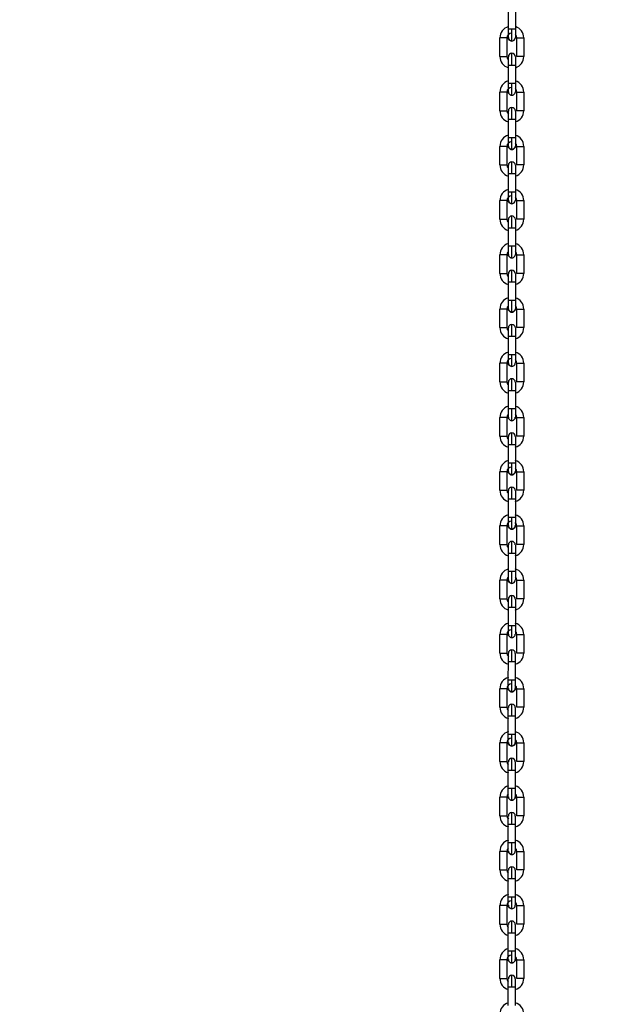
# Model space of a CAD drawing. Header units: inches. Extents: x 170 to 288, y 234 to 248.
# Tile 190 of 256: x 210.359 to 210.805, y 242.771 to 243.509. Entities that reach past the tile are written whole.
import ezdxf

# ---------------------------------------------------------------- set-up
doc = ezdxf.new("R2010")
doc.units = ezdxf.units.IN
doc.header["$LTSCALE"] = 0.25
doc.header["$MEASUREMENT"] = 0
doc.layers.add('ANNOTATIONS', color=1, linetype='Continuous')
doc.layers.add('SLIM E GUIDE MOTOR RH', color=7, linetype='Continuous')
doc.styles.add('ARIAL', font='arial.ttf', dxfattribs={"height": 0.09375})
doc.dimstyles.new('STANDARD$0', dxfattribs={"dimtxt": 0.09375, "dimasz": 0.09375, "dimexe": 0.03125, "dimexo": 0.046875, "dimgap": 0.09, "dimtad": 0, "dimtih": 1, "dimtoh": 1, "dimdec": 4, "dimzin": 0, "dimdsep": 46, "dimtxsty": 'ARIAL', "dimcen": 0.09, "dimadec": 0, "dimazin": 0, "dimtfac": 1, "dimtdec": 4, "dimtofl": 0, "dimtmove": 0, "dimatfit": 1, "dimfxl": 1, "dimtolj": 1, "dimtzin": 0, "dimarcsym": 0})

# ---------------------------------------------------------------- blocks, each defined once
blk = doc.blocks.new('*D40')
at = {"layer": 'ANNOTATIONS', "color": 0, "lineweight": -2, "transparency": 16777216}
for p, q in [((210.07675, 244.14378), (211.79169, 244.14378)), ((211.76044, 244.05003), (211.76044, 242.35904)), ((211.76044, 240.23319), (211.76044, 241.92418)), ((210.483, 240.13944), (211.79169, 240.13944))]:
    blk.add_line(p, q, dxfattribs=at)
at = {"layer": 'ANNOTATIONS', "color": 0, "transparency": 16777216}
for points in [[(211.74481, 244.05003), (211.77606, 244.05003), (211.76044, 244.14378)], [(211.74481, 240.23319), (211.77606, 240.23319), (211.76044, 240.13944)]]:
    blk.add_solid(points, dxfattribs=at)
at = {"layer": 'defpoints', "color": 0, "transparency": 16777216}
for p in [(210.02988, 244.14378), (211.76044, 244.14378), (210.43613, 240.13944)]:
    blk.add_point(p, dxfattribs=at)
at = {"layer": 'ANNOTATIONS', "color": 0, "transparency": 16777216, "insert": (211.76044, 242.14161), "char_height": 0.09375, "attachment_point": 5, "style": 'ARIAL'}
blk.add_mtext('\\A1;OPENING \\PHEIGHT', dxfattribs=at)

msp = doc.modelspace()

# ---------------------------------------------------------------- linework, layer by layer
at = {"layer": 'SLIM E GUIDE MOTOR RH'}
for p, q in [((210.72566, 243.50181), (210.72567, 243.51572)), ((210.73091, 243.51572), (210.73091, 243.50181)), ((210.71937, 243.48148), (210.71937, 243.49539)), ((210.72462, 243.49539), (210.72461, 243.48148)), ((210.73196, 243.48148), (210.73196, 243.49539)), ((210.73721, 243.49539), (210.73721, 243.48148)), ((210.72566, 243.46115), (210.72566, 243.47506)), ((210.72566, 243.47506), (210.72829, 243.47506)), ((210.73091, 243.47506), (210.73091, 243.46115)), ((210.72829, 243.46115), (210.72566, 243.46115)), ((210.71936, 243.44082), (210.71936, 243.45473)), ((210.72461, 243.45473), (210.72461, 243.44082)), ((210.73196, 243.44082), (210.73196, 243.45473)), ((210.73721, 243.45473), (210.73721, 243.44082)), ((210.72566, 243.42048), (210.72566, 243.4344)), ((210.73091, 243.4344), (210.73091, 243.42048)), ((210.71936, 243.40015), (210.71936, 243.41406)), ((210.72461, 243.41406), (210.72461, 243.40015)), ((210.73196, 243.40015), (210.73196, 243.41406)), ((210.73721, 243.41406), (210.73721, 243.40015)), ((210.72566, 243.37982), (210.72566, 243.39373)), ((210.73091, 243.39373), (210.73091, 243.37982)), ((210.71936, 243.35949), (210.71936, 243.3734)), ((210.72461, 243.3734), (210.72461, 243.35949)), ((210.73196, 243.35949), (210.73196, 243.3734)), ((210.73721, 243.3734), (210.73721, 243.35949)), ((210.72566, 243.33916), (210.72566, 243.35307)), ((210.72566, 243.35307), (210.72829, 243.35307)), ((210.73091, 243.35307), (210.73091, 243.33916)), ((210.72829, 243.33916), (210.72566, 243.33916)), ((210.71936, 243.31883), (210.71936, 243.33274)), ((210.72461, 243.33274), (210.72461, 243.31883)), ((210.73196, 243.31883), (210.73196, 243.33274)), ((210.73721, 243.33274), (210.73721, 243.31883)), ((210.72566, 243.31631), (210.72566, 243.31858)), ((210.72566, 243.2985), (210.72566, 243.31241)), ((210.73091, 243.31241), (210.73091, 243.2985)), ((210.71936, 243.27817), (210.71936, 243.29208)), ((210.72461, 243.29208), (210.72461, 243.27817)), ((210.73196, 243.27817), (210.73196, 243.29208)), ((210.73721, 243.29208), (210.73721, 243.27817)), ((210.72566, 243.25784), (210.72566, 243.27175)), ((210.73091, 243.27175), (210.73091, 243.25784)), ((210.71936, 243.23751), (210.71936, 243.25142)), ((210.72461, 243.25142), (210.72461, 243.23751)), ((210.73196, 243.23751), (210.73196, 243.25142)), ((210.73721, 243.25142), (210.73721, 243.23751)), ((210.72566, 243.21718), (210.72566, 243.23109)), ((210.72566, 243.23109), (210.72828, 243.23109)), ((210.73091, 243.23109), (210.73091, 243.21718)), ((210.71936, 243.19685), (210.71936, 243.21076)), ((210.72461, 243.21076), (210.72461, 243.19685)), ((210.73196, 243.19685), (210.73196, 243.21076)), ((210.73721, 243.21076), (210.73721, 243.19685)), ((210.72566, 243.17652), (210.72566, 243.19043)), ((210.72566, 243.19043), (210.72828, 243.19043)), ((210.73091, 243.19043), (210.73091, 243.17652)), ((210.72929, 243.17652), (210.72566, 243.17652)), ((210.71936, 243.15619), (210.71936, 243.1701)), ((210.72461, 243.1701), (210.72461, 243.15619)), ((210.73196, 243.15619), (210.73196, 243.1701)), ((210.73721, 243.1701), (210.73721, 243.15619)), ((210.72566, 243.13586), (210.72566, 243.14977)), ((210.73091, 243.14977), (210.73091, 243.13586)), ((210.72929, 243.13586), (210.72566, 243.13586)), ((210.71936, 243.11552), (210.71936, 243.12943)), ((210.72461, 243.12943), (210.72461, 243.11552)), ((210.73196, 243.11552), (210.73196, 243.12943)), ((210.73721, 243.12943), (210.73721, 243.11552)), ((210.72566, 243.09519), (210.72566, 243.1091)), ((210.73091, 243.1091), (210.73091, 243.09519)), ((210.72828, 243.09519), (210.72566, 243.09519)), ((210.71936, 243.07486), (210.71936, 243.08877)), ((210.72461, 243.08877), (210.72461, 243.07486)), ((210.73196, 243.07486), (210.73196, 243.08877)), ((210.73721, 243.08877), (210.7372, 243.07486)), ((210.72566, 243.05453), (210.72566, 243.06844)), ((210.72566, 243.06844), (210.72929, 243.06844)), ((210.73091, 243.06844), (210.73091, 243.05453)), ((210.71936, 243.0342), (210.71936, 243.04811)), ((210.72461, 243.04811), (210.72461, 243.0342)), ((210.73195, 243.0342), (210.73196, 243.04811)), ((210.7372, 243.04811), (210.7372, 243.0342)), ((210.72565, 243.01387), (210.72566, 243.02778)), ((210.72566, 243.02778), (210.72828, 243.02778)), ((210.7309, 243.02778), (210.7309, 243.01387)), ((210.71936, 242.99354), (210.71936, 243.00745)), ((210.72461, 243.00745), (210.7246, 242.99354)), ((210.73195, 242.99354), (210.73195, 243.00745)), ((210.7372, 243.00745), (210.7372, 242.99354)), ((210.72565, 242.99102), (210.72565, 242.99329)), ((210.72565, 242.97321), (210.72565, 242.98712)), ((210.72565, 242.98712), (210.72828, 242.98712)), ((210.7309, 242.98712), (210.7309, 242.97321)), ((210.72928, 242.97321), (210.72565, 242.97321)), ((210.71935, 242.95288), (210.71935, 242.96679)), ((210.7246, 242.96679), (210.7246, 242.95288)), ((210.73195, 242.95288), (210.73195, 242.96679)), ((210.7372, 242.96679), (210.7372, 242.95288)), ((210.72565, 242.93255), (210.72565, 242.94646)), ((210.7309, 242.94646), (210.7309, 242.93255)), ((210.71935, 242.91222), (210.71935, 242.92613)), ((210.7246, 242.92613), (210.7246, 242.91222)), ((210.72928, 242.93255), (210.72565, 242.93255)), ((210.73195, 242.91222), (210.73195, 242.92613)), ((210.7372, 242.92613), (210.7372, 242.91222)), ((210.72565, 242.89189), (210.72565, 242.9058)), ((210.7309, 242.9058), (210.7309, 242.89189)), ((210.72828, 242.89189), (210.72565, 242.89189)), ((210.71935, 242.87156), (210.71935, 242.88547)), ((210.7246, 242.88547), (210.7246, 242.87156)), ((210.73195, 242.87156), (210.73195, 242.88547)), ((210.7372, 242.88547), (210.7372, 242.87156)), ((210.72565, 242.85123), (210.72565, 242.86514)), ((210.72565, 242.86514), (210.72928, 242.86514)), ((210.7309, 242.86514), (210.7309, 242.85123)), ((210.71935, 242.83089), (210.71935, 242.84481)), ((210.7246, 242.84481), (210.7246, 242.83089)), ((210.72828, 242.85123), (210.72565, 242.85123)), ((210.73195, 242.83089), (210.73195, 242.84481)), ((210.7372, 242.84481), (210.7372, 242.83089)), ((210.72565, 242.81056), (210.72565, 242.82447)), ((210.72565, 242.82447), (210.72928, 242.82447)), ((210.7309, 242.82447), (210.7309, 242.81056)), ((210.71935, 242.79023), (210.71935, 242.80414)), ((210.7246, 242.80414), (210.7246, 242.79023)), ((210.73195, 242.79023), (210.73195, 242.80414)), ((210.7372, 242.80414), (210.7372, 242.79023)), ((210.72565, 242.78772), (210.72565, 242.78998)), ((210.72565, 242.7699), (210.72565, 242.78381)), ((210.72565, 242.78381), (210.72828, 242.78381)), ((210.7309, 242.78381), (210.7309, 242.7699))]:
    msp.add_line(p, q, dxfattribs=at)
at = {"layer": 'SLIM E GUIDE MOTOR RH', "flags": 128}
for points in [[(210.72566, 243.49564), (210.72566, 243.49611), (210.72566, 243.49668), (210.72566, 243.49945), (210.72566, 243.5006), (210.72566, 243.50181)], [(210.72829, 243.50181), (210.72729, 243.50181), (210.72586, 243.50181), (210.72566, 243.50181)], [(210.72829, 243.49302), (210.72829, 243.4945), (210.72829, 243.49559), (210.72829, 243.49692), (210.72829, 243.49844), (210.72829, 243.50181)], [(210.73091, 243.50181), (210.73071, 243.50181), (210.73015, 243.50181), (210.72929, 243.50181), (210.72829, 243.50181)], [(210.73091, 243.50181), (210.73091, 243.5006), (210.73091, 243.49945), (210.73091, 243.49745), (210.73091, 243.49668), (210.73091, 243.49564)], [(210.72462, 243.49539), (210.72442, 243.49539), (210.72385, 243.49539), (210.72299, 243.49539), (210.72199, 243.49539), (210.71937, 243.49539)], [(210.72829, 243.49302), (210.72729, 243.49321), (210.72643, 243.49378), (210.72586, 243.49464), (210.72566, 243.49564)], [(210.73196, 243.49539), (210.73358, 243.49539), (210.73459, 243.49539), (210.73559, 243.49539), (210.73644, 243.49539), (210.73701, 243.49539), (210.73721, 243.49539)], [(210.71937, 243.48148), (210.72199, 243.48148), (210.72299, 243.48148), (210.72385, 243.48148), (210.72442, 243.48148), (210.72461, 243.48148)], [(210.72566, 243.48076), (210.72566, 243.48111), (210.72566, 243.48123)], [(210.72566, 243.47506), (210.72566, 243.47626), (210.72566, 243.47742), (210.72566, 243.48076), (210.72566, 243.48111)], [(210.72829, 243.47506), (210.72829, 243.47677), (210.72829, 243.47842), (210.72829, 243.47994), (210.72829, 243.48237), (210.72829, 243.48318), (210.72829, 243.48385)], [(210.73091, 243.48123), (210.73091, 243.47848), (210.73091, 243.47742), (210.73091, 243.47506)], [(210.73721, 243.48148), (210.73701, 243.48148), (210.73644, 243.48148), (210.73559, 243.48148), (210.73459, 243.48148), (210.73358, 243.48148), (210.73196, 243.48148)], [(210.72829, 243.47506), (210.72929, 243.47506), (210.73015, 243.47506), (210.73071, 243.47506), (210.73091, 243.47506)], [(210.73091, 243.47848), (210.73091, 243.47742)], [(210.72566, 243.45498), (210.72566, 243.45772), (210.72566, 243.45879), (210.72566, 243.46115)], [(210.72829, 243.45235), (210.72829, 243.45252), (210.72829, 243.45493), (210.72829, 243.45626), (210.72829, 243.45943), (210.72829, 243.46115)], [(210.73091, 243.46115), (210.73071, 243.46115), (210.73014, 243.46115), (210.72929, 243.46115), (210.72829, 243.46115)], [(210.73091, 243.46115), (210.73091, 243.45879), (210.73091, 243.45772), (210.73091, 243.45498)], [(210.72461, 243.45473), (210.72441, 243.45473), (210.72385, 243.45473), (210.72299, 243.45473), (210.72199, 243.45473), (210.72099, 243.45473), (210.71936, 243.45473)], [(210.72829, 243.45235), (210.72728, 243.45255), (210.72643, 243.45312), (210.72586, 243.45397), (210.72566, 243.45498)], [(210.73196, 243.45473), (210.73216, 243.45473), (210.73273, 243.45473), (210.73358, 243.45473), (210.73459, 243.45473), (210.73559, 243.45473), (210.73644, 243.45473), (210.73701, 243.45473), (210.73721, 243.45473)], [(210.72829, 243.4344), (210.72829, 243.43611), (210.72829, 243.43776), (210.72829, 243.44061), (210.72829, 243.44171), (210.72829, 243.44319)], [(210.71936, 243.44082), (210.72098, 243.44082), (210.72199, 243.44082), (210.72299, 243.44082), (210.72385, 243.44082), (210.72441, 243.44082), (210.72461, 243.44082)], [(210.72566, 243.4383), (210.72566, 243.43876), (210.72566, 243.44056)], [(210.72566, 243.4344), (210.72566, 243.4356), (210.72566, 243.43782), (210.72566, 243.43876)], [(210.73091, 243.44056), (210.73091, 243.43952), (210.73091, 243.43876), (210.73091, 243.4356), (210.73091, 243.4344)], [(210.73721, 243.44082), (210.73701, 243.44082), (210.73644, 243.44082), (210.73559, 243.44082), (210.73459, 243.44082), (210.73358, 243.44082), (210.73273, 243.44082), (210.73216, 243.44082), (210.73196, 243.44082)], [(210.72566, 243.4344), (210.72728, 243.4344), (210.72829, 243.4344)], [(210.72829, 243.4344), (210.72929, 243.4344), (210.73014, 243.4344), (210.73071, 243.4344), (210.73091, 243.4344)], [(210.72566, 243.41432), (210.72566, 243.41536), (210.72566, 243.41612), (210.72566, 243.41928), (210.72566, 243.42048)], [(210.72829, 243.42048), (210.72728, 243.42048), (210.72566, 243.42048)], [(210.72829, 243.41169), (210.72829, 243.41317), (210.72829, 243.41427), (210.72829, 243.41712), (210.72829, 243.41877), (210.72829, 243.42048)], [(210.73091, 243.42048), (210.73071, 243.42048), (210.73014, 243.42048), (210.72929, 243.42048), (210.72829, 243.42048)], [(210.73091, 243.42048), (210.73091, 243.41928), (210.73091, 243.41706), (210.73091, 243.41612), (210.73091, 243.41432)], [(210.72461, 243.41406), (210.72441, 243.41406), (210.72384, 243.41406), (210.72299, 243.41406), (210.72199, 243.41406), (210.72098, 243.41406), (210.72013, 243.41406), (210.71956, 243.41406), (210.71936, 243.41406)], [(210.72829, 243.41169), (210.72728, 243.41189), (210.72643, 243.41246), (210.72586, 243.41331), (210.72566, 243.41432)], [(210.73091, 243.41432), (210.73071, 243.41331), (210.73014, 243.41246), (210.72929, 243.41189), (210.72829, 243.41169)], [(210.73196, 243.41406), (210.73358, 243.41406), (210.73459, 243.41406), (210.73559, 243.41406), (210.73644, 243.41406), (210.73701, 243.41406), (210.73721, 243.41406)], [(210.71936, 243.40015), (210.71956, 243.40015), (210.72098, 243.40015), (210.72299, 243.40015), (210.72384, 243.40015), (210.72441, 243.40015), (210.72461, 243.40015)], [(210.72566, 243.39373), (210.72566, 243.39609), (210.72566, 243.39716), (210.72566, 243.3999)], [(210.72829, 243.39373), (210.72829, 243.39545), (210.72829, 243.39862), (210.72829, 243.39995), (210.72829, 243.40253)], [(210.73091, 243.3999), (210.73091, 243.39716), (210.73091, 243.39609), (210.73091, 243.39373)], [(210.73721, 243.40015), (210.73701, 243.40015), (210.73644, 243.40015), (210.73559, 243.40015), (210.73459, 243.40015), (210.73358, 243.40015), (210.73196, 243.40015)], [(210.72566, 243.39373), (210.72586, 243.39373), (210.72643, 243.39373), (210.72728, 243.39373), (210.72829, 243.39373)], [(210.72829, 243.39373), (210.72929, 243.39373), (210.73014, 243.39373), (210.73071, 243.39373), (210.73091, 243.39373)], [(210.73091, 243.39716), (210.73091, 243.39609)], [(210.72566, 243.37366), (210.72566, 243.37746), (210.72566, 243.37862), (210.72566, 243.37982)], [(210.72829, 243.37982), (210.72728, 243.37982), (210.72643, 243.37982), (210.72586, 243.37982), (210.72566, 243.37982)], [(210.72829, 243.37103), (210.72829, 243.3717), (210.72829, 243.37251), (210.72829, 243.37494), (210.72829, 243.37646), (210.72829, 243.37811), (210.72829, 243.37982)], [(210.73091, 243.37982), (210.73071, 243.37982), (210.73014, 243.37982), (210.72929, 243.37982), (210.72829, 243.37982)], [(210.73091, 243.37982), (210.73091, 243.37862), (210.73091, 243.37746), (210.73091, 243.3747), (210.73091, 243.37413), (210.73091, 243.37366)], [(210.72461, 243.3734), (210.72441, 243.3734), (210.72384, 243.3734), (210.72299, 243.3734), (210.72199, 243.3734), (210.71936, 243.3734)], [(210.72829, 243.37103), (210.72728, 243.37123), (210.72643, 243.3718), (210.72586, 243.37265), (210.72566, 243.37366)], [(210.73196, 243.3734), (210.73216, 243.3734), (210.73358, 243.3734), (210.73459, 243.3734), (210.73559, 243.3734), (210.73644, 243.3734), (210.73701, 243.3734), (210.73721, 243.3734)], [(210.72829, 243.35307), (210.72829, 243.35644), (210.72829, 243.35796), (210.72829, 243.36038), (210.72829, 243.3612), (210.72829, 243.36187)], [(210.71936, 243.35949), (210.72199, 243.35949), (210.72299, 243.35949), (210.72384, 243.35949), (210.72441, 243.35949), (210.72461, 243.35949)], [(210.72566, 243.3582), (210.72566, 243.35877), (210.72566, 243.35924)], [(210.72566, 243.35307), (210.72566, 243.35428), (210.72566, 243.35543), (210.72566, 243.3582), (210.72566, 243.35877)], [(210.73091, 243.35924), (210.73091, 243.35912), (210.73091, 243.35877), (210.73091, 243.35543), (210.73091, 243.35428), (210.73091, 243.35307)], [(210.73091, 243.35912), (210.73091, 243.35877)], [(210.73091, 243.35543), (210.73091, 243.35428)], [(210.73721, 243.35949), (210.73701, 243.35949), (210.73644, 243.35949), (210.73559, 243.35949), (210.73459, 243.35949), (210.73358, 243.35949), (210.73216, 243.35949), (210.73196, 243.35949)], [(210.72829, 243.35307), (210.72929, 243.35307), (210.73014, 243.35307), (210.73071, 243.35307), (210.73091, 243.35307)], [(210.72566, 243.33299), (210.72566, 243.3348), (210.72566, 243.33574), (210.72566, 243.33796), (210.72566, 243.33916)], [(210.72829, 243.33037), (210.72829, 243.33294), (210.72829, 243.33428), (210.72829, 243.33745), (210.72829, 243.33916)], [(210.73091, 243.33916), (210.73071, 243.33916), (210.73014, 243.33916), (210.72929, 243.33916), (210.72829, 243.33916)], [(210.73091, 243.33916), (210.73091, 243.3368), (210.73091, 243.33574), (210.73091, 243.33299)], [(210.72461, 243.33274), (210.72441, 243.33274), (210.72384, 243.33274), (210.72299, 243.33274), (210.72199, 243.33274), (210.72098, 243.33274), (210.71936, 243.33274)], [(210.72829, 243.33037), (210.72728, 243.33057), (210.72643, 243.33114), (210.72586, 243.33199), (210.72566, 243.33299)], [(210.73196, 243.33274), (210.73459, 243.33274), (210.73559, 243.33274), (210.73644, 243.33274), (210.73701, 243.33274), (210.73721, 243.33274)], [(210.71936, 243.31883), (210.72098, 243.31883), (210.72199, 243.31883), (210.72299, 243.31883), (210.72384, 243.31883), (210.72441, 243.31883), (210.72461, 243.31883)], [(210.72566, 243.31241), (210.72566, 243.31584), (210.72566, 243.31677)], [(210.72829, 243.31241), (210.72829, 243.31413), (210.72829, 243.31578), (210.72829, 243.3173), (210.72829, 243.31863), (210.72829, 243.3212)], [(210.73091, 243.31858), (210.73091, 243.31677), (210.73091, 243.31584), (210.73091, 243.31361), (210.73091, 243.31241)], [(210.73091, 243.31677), (210.73091, 243.31584)], [(210.73721, 243.31883), (210.73701, 243.31883), (210.73644, 243.31883), (210.73559, 243.31883), (210.73459, 243.31883), (210.73196, 243.31883)], [(210.72566, 243.31241), (210.72728, 243.31241), (210.72829, 243.31241)], [(210.72829, 243.31241), (210.72929, 243.31241), (210.73014, 243.31241), (210.73071, 243.31241), (210.73091, 243.31241)], [(210.73091, 243.31361), (210.73091, 243.31241)], [(210.72566, 243.29233), (210.72566, 243.2928), (210.72566, 243.29337), (210.72566, 243.29614), (210.72566, 243.2973), (210.72566, 243.2985)], [(210.72829, 243.2985), (210.72728, 243.2985), (210.72566, 243.2985)], [(210.72829, 243.28971), (210.72829, 243.29119), (210.72829, 243.29228), (210.72829, 243.29514), (210.72829, 243.29679), (210.72829, 243.2985)], [(210.73091, 243.2985), (210.73071, 243.2985), (210.73014, 243.2985), (210.72929, 243.2985), (210.72829, 243.2985)], [(210.73091, 243.2985), (210.73091, 243.2973), (210.73091, 243.29414), (210.73091, 243.29337), (210.73091, 243.29233)], [(210.72461, 243.29208), (210.72441, 243.29208), (210.72384, 243.29208), (210.72299, 243.29208), (210.72199, 243.29208), (210.72098, 243.29208), (210.72013, 243.29208), (210.71956, 243.29208), (210.71936, 243.29208)], [(210.72829, 243.28971), (210.72728, 243.28991), (210.72643, 243.29048), (210.72586, 243.29133), (210.72566, 243.29233)], [(210.73091, 243.29233), (210.73071, 243.29133), (210.73014, 243.29048), (210.72929, 243.28991), (210.72829, 243.28971)], [(210.73196, 243.29208), (210.73358, 243.29208), (210.73458, 243.29208), (210.73559, 243.29208), (210.73644, 243.29208), (210.73701, 243.29208), (210.73721, 243.29208)], [(210.72829, 243.27175), (210.72829, 243.27347), (210.72829, 243.27511), (210.72829, 243.27664), (210.72829, 243.27987), (210.72829, 243.28037), (210.72829, 243.28054)], [(210.71936, 243.27817), (210.71956, 243.27817), (210.72013, 243.27817), (210.72098, 243.27817), (210.72199, 243.27817), (210.72299, 243.27817), (210.72384, 243.27817), (210.72441, 243.27817), (210.72461, 243.27817)], [(210.72566, 243.2778), (210.72566, 243.27792)], [(210.72566, 243.27175), (210.72566, 243.27295), (210.72566, 243.27411), (210.72566, 243.2778)], [(210.73091, 243.27792), (210.73091, 243.27518), (210.73091, 243.27411), (210.73091, 243.27175)], [(210.73721, 243.27817), (210.73701, 243.27817), (210.73644, 243.27817), (210.73559, 243.27817), (210.73458, 243.27817), (210.73358, 243.27817), (210.73196, 243.27817)], [(210.72566, 243.27175), (210.72586, 243.27175), (210.72643, 243.27175), (210.72728, 243.27175), (210.72829, 243.27175)], [(210.72829, 243.27175), (210.72929, 243.27175), (210.73014, 243.27175), (210.73071, 243.27175), (210.73091, 243.27175)], [(210.72566, 243.25167), (210.72566, 243.25441), (210.72566, 243.25548), (210.72566, 243.25784)], [(210.72828, 243.25784), (210.72728, 243.25784), (210.72643, 243.25784), (210.72586, 243.25784), (210.72566, 243.25784)], [(210.72828, 243.24905), (210.72828, 243.24922), (210.72828, 243.24972), (210.72828, 243.25295), (210.72828, 243.25447), (210.72828, 243.25612), (210.72828, 243.25784)], [(210.73091, 243.25784), (210.73071, 243.25784), (210.73014, 243.25784), (210.72929, 243.25784), (210.72828, 243.25784)], [(210.73091, 243.25784), (210.73091, 243.25548), (210.73091, 243.25441), (210.73091, 243.25167)], [(210.72461, 243.25142), (210.72441, 243.25142), (210.72384, 243.25142), (210.72299, 243.25142), (210.72199, 243.25142), (210.71936, 243.25142)], [(210.72828, 243.24905), (210.72728, 243.24925), (210.72643, 243.24982), (210.72586, 243.25067), (210.72566, 243.25167)], [(210.73196, 243.25142), (210.73216, 243.25142), (210.73273, 243.25142), (210.73358, 243.25142), (210.73458, 243.25142), (210.73559, 243.25142), (210.73644, 243.25142), (210.73701, 243.25142), (210.73721, 243.25142)], [(210.71936, 243.23751), (210.71956, 243.23751), (210.72098, 243.23751), (210.72199, 243.23751), (210.72384, 243.23751), (210.72441, 243.23751), (210.72461, 243.23751)], [(210.72566, 243.23545), (210.72566, 243.23622), (210.72566, 243.23726)], [(210.72566, 243.23109), (210.72566, 243.23229), (210.72566, 243.23545), (210.72566, 243.23622)], [(210.72828, 243.23109), (210.72828, 243.2328), (210.72828, 243.23445), (210.72828, 243.23731), (210.72828, 243.2384), (210.72828, 243.23988)], [(210.73091, 243.23726), (210.73091, 243.23679)], [(210.73091, 243.23679), (210.73091, 243.23622)], [(210.73091, 243.23622), (210.73091, 243.23345), (210.73091, 243.23229)], [(210.73721, 243.23751), (210.73644, 243.23751), (210.73559, 243.23751), (210.73196, 243.23751)], [(210.72828, 243.23109), (210.72929, 243.23109), (210.73091, 243.23109)], [(210.73091, 243.23229), (210.73091, 243.23109)], [(210.72566, 243.21101), (210.72566, 243.21205), (210.72566, 243.21282), (210.72566, 243.21597), (210.72566, 243.21718)], [(210.73014, 243.21718), (210.72728, 243.21718), (210.72643, 243.21718), (210.72586, 243.21718), (210.72566, 243.21718)], [(210.72828, 243.20839), (210.72828, 243.21096), (210.72828, 243.21229), (210.72828, 243.21381), (210.72828, 243.21546), (210.72828, 243.21718)], [(210.73091, 243.21718), (210.73071, 243.21718), (210.73014, 243.21718)], [(210.73091, 243.21718), (210.73091, 243.21597), (210.73091, 243.21375), (210.73091, 243.21282), (210.73091, 243.21101)], [(210.72461, 243.21076), (210.72441, 243.21076), (210.72299, 243.21076), (210.72198, 243.21076), (210.71936, 243.21076)], [(210.72828, 243.20839), (210.72728, 243.20858), (210.72643, 243.20915), (210.72586, 243.21001), (210.72566, 243.21101)], [(210.73091, 243.21101), (210.73071, 243.21001), (210.73014, 243.20915), (210.72929, 243.20858), (210.72828, 243.20839)], [(210.73196, 243.21076), (210.73216, 243.21076), (210.73358, 243.21076), (210.73458, 243.21076), (210.73644, 243.21076), (210.73701, 243.21076), (210.73721, 243.21076)], [(210.72828, 243.19043), (210.72828, 243.19214), (210.72828, 243.19531), (210.72828, 243.19664), (210.72828, 243.19922)], [(210.71936, 243.19685), (210.72299, 243.19685), (210.72384, 243.19685), (210.72461, 243.19685)], [(210.72566, 243.19043), (210.72566, 243.19279), (210.72566, 243.19385), (210.72566, 243.1966)], [(210.73091, 243.1966), (210.73091, 243.19479), (210.73091, 243.19385), (210.73091, 243.19043)], [(210.73091, 243.19479), (210.73091, 243.19385)], [(210.73721, 243.19685), (210.73559, 243.19685), (210.73458, 243.19685), (210.73196, 243.19685)], [(210.72828, 243.19043), (210.72929, 243.19043), (210.73071, 243.19043), (210.73091, 243.19043)], [(210.72566, 243.17035), (210.72566, 243.17047), (210.72566, 243.17082), (210.72566, 243.17416), (210.72566, 243.17531), (210.72566, 243.17652)], [(210.72828, 243.16772), (210.72828, 243.16839), (210.72828, 243.16921), (210.72828, 243.17163), (210.72828, 243.17315), (210.72828, 243.17652)], [(210.73091, 243.17652), (210.73014, 243.17652), (210.72929, 243.17652)], [(210.73091, 243.17652), (210.73091, 243.17531), (210.73091, 243.17416), (210.73091, 243.17139), (210.73091, 243.17082), (210.73091, 243.17035)], [(210.72461, 243.1701), (210.72441, 243.1701), (210.72384, 243.1701), (210.72198, 243.1701), (210.72098, 243.1701), (210.71936, 243.1701)], [(210.72828, 243.16772), (210.72728, 243.16792), (210.72643, 243.16849), (210.72586, 243.16934), (210.72566, 243.17035)], [(210.73091, 243.17035), (210.73071, 243.16934), (210.73014, 243.16849), (210.72929, 243.16792), (210.72828, 243.16772)], [(210.73196, 243.1701), (210.73559, 243.1701), (210.73644, 243.1701), (210.73721, 243.1701)], [(210.71936, 243.15619), (210.72299, 243.15619), (210.72384, 243.15619), (210.72461, 243.15619)], [(210.72566, 243.15489), (210.72566, 243.15546), (210.72566, 243.15593)], [(210.72566, 243.14977), (210.72566, 243.15097), (210.72566, 243.15213), (210.72566, 243.15489)], [(210.72828, 243.14977), (210.72828, 243.15148), (210.72828, 243.15313), (210.72828, 243.15465), (210.72828, 243.15708), (210.72828, 243.15789), (210.72828, 243.15856)], [(210.73091, 243.15593), (210.73091, 243.15582)], [(210.73091, 243.15593), (210.73091, 243.15582), (210.73091, 243.15213)], [(210.73721, 243.15619), (210.73701, 243.15619), (210.73559, 243.15619), (210.73458, 243.15619), (210.73196, 243.15619)], [(210.72566, 243.14977), (210.72728, 243.14977), (210.72828, 243.14977)], [(210.72828, 243.14977), (210.73014, 243.14977), (210.73071, 243.14977), (210.73091, 243.14977)], [(210.73091, 243.15213), (210.73091, 243.15097)], [(210.73091, 243.15097), (210.73091, 243.14977)], [(210.72566, 243.12969), (210.72566, 243.13149), (210.72566, 243.13243), (210.72566, 243.13586)], [(210.72828, 243.12706), (210.72828, 243.12964), (210.72828, 243.13097), (210.72828, 243.13414), (210.72828, 243.13586)], [(210.73091, 243.13586), (210.73014, 243.13586), (210.72929, 243.13586)], [(210.73091, 243.13586), (210.73091, 243.13349), (210.73091, 243.13243), (210.73091, 243.12969)], [(210.72461, 243.12943), (210.72441, 243.12943), (210.72384, 243.12943), (210.72098, 243.12943), (210.72013, 243.12943), (210.71956, 243.12943), (210.71936, 243.12943)], [(210.72828, 243.12706), (210.72728, 243.12726), (210.72643, 243.12783), (210.72586, 243.12868), (210.72566, 243.12969)], [(210.73091, 243.12969), (210.73071, 243.12868), (210.73014, 243.12783), (210.72929, 243.12726), (210.72828, 243.12706)], [(210.73196, 243.12943), (210.73559, 243.12943), (210.73644, 243.12943), (210.73721, 243.12943)], [(210.72828, 243.1091), (210.72828, 243.11082), (210.72828, 243.11247), (210.72828, 243.11532), (210.72828, 243.11642), (210.72828, 243.1179)], [(210.71936, 243.11552), (210.72198, 243.11552), (210.72299, 243.11552), (210.72461, 243.11552)], [(210.72566, 243.11301), (210.72566, 243.11347), (210.72566, 243.11527)], [(210.72566, 243.1091), (210.72566, 243.11031), (210.72566, 243.11253), (210.72566, 243.11347)], [(210.73091, 243.11527), (210.73091, 243.11423), (210.73091, 243.11347), (210.73091, 243.11031), (210.73091, 243.1091)], [(210.73721, 243.11552), (210.73701, 243.11552), (210.73644, 243.11552), (210.73458, 243.11552), (210.73358, 243.11552), (210.73196, 243.11552)], [(210.72566, 243.1091), (210.72586, 243.1091), (210.72643, 243.1091), (210.72728, 243.1091), (210.73014, 243.1091)], [(210.73014, 243.1091), (210.73071, 243.1091), (210.73091, 243.1091)], [(210.72566, 243.08903), (210.72566, 243.09007), (210.72566, 243.09083), (210.72566, 243.09399), (210.72566, 243.09519)], [(210.72828, 243.0864), (210.72828, 243.08788), (210.72828, 243.08898), (210.72828, 243.09183), (210.72828, 243.09348), (210.72828, 243.09519)], [(210.73091, 243.09519), (210.73071, 243.09519), (210.72929, 243.09519), (210.72828, 243.09519)], [(210.73091, 243.09519), (210.73091, 243.09399), (210.73091, 243.09083), (210.73091, 243.09007), (210.73091, 243.08903)], [(210.72461, 243.08877), (210.72384, 243.08877), (210.72299, 243.08877), (210.71936, 243.08877)], [(210.72828, 243.0864), (210.72728, 243.0866), (210.72643, 243.08717), (210.72586, 243.08802), (210.72566, 243.08903)], [(210.73196, 243.08877), (210.73458, 243.08877), (210.73558, 243.08877), (210.73721, 243.08877)], [(210.71936, 243.07486), (210.72198, 243.07486), (210.72299, 243.07486), (210.72441, 243.07486), (210.72461, 243.07486)], [(210.72566, 243.06844), (210.72566, 243.0708), (210.72566, 243.07187), (210.72566, 243.07461)], [(210.72828, 243.06844), (210.72828, 243.07016), (210.72828, 243.07181), (210.72828, 243.07333), (210.72828, 243.07657), (210.72828, 243.07707), (210.72828, 243.07724)], [(210.73091, 243.07461), (210.73091, 243.07187), (210.73091, 243.0708), (210.73091, 243.06844)], [(210.7372, 243.07486), (210.73701, 243.07486), (210.73644, 243.07486), (210.73358, 243.07486), (210.73272, 243.07486), (210.73216, 243.07486), (210.73196, 243.07486)], [(210.72929, 243.06844), (210.73014, 243.06844), (210.73091, 243.06844)], [(210.72566, 243.04836), (210.72566, 243.05111), (210.72566, 243.05217), (210.72566, 243.05453)], [(210.72828, 243.05453), (210.72728, 243.05453), (210.72566, 243.05453)], [(210.72828, 243.04574), (210.72828, 243.04591), (210.72828, 243.04641), (210.72828, 243.04965), (210.72828, 243.05117), (210.72828, 243.05282), (210.72828, 243.05453)], [(210.73091, 243.05453), (210.73071, 243.05453), (210.72828, 243.05453)], [(210.73091, 243.05453), (210.73091, 243.05333), (210.73091, 243.05217), (210.73091, 243.04883), (210.73091, 243.04848), (210.73091, 243.04836)], [(210.72461, 243.04811), (210.72384, 243.04811), (210.72299, 243.04811), (210.71936, 243.04811)], [(210.72828, 243.04574), (210.72728, 243.04594), (210.72642, 243.04651), (210.72586, 243.04736), (210.72566, 243.04836)], [(210.73196, 243.04811), (210.73458, 243.04811), (210.73558, 243.04811), (210.737, 243.04811), (210.7372, 243.04811)], [(210.72828, 243.02778), (210.72828, 243.0295), (210.72828, 243.03115), (210.72828, 243.034), (210.72828, 243.03509), (210.72828, 243.03657)], [(210.71936, 243.0342), (210.72098, 243.0342), (210.72198, 243.0342), (210.72384, 243.0342), (210.72441, 243.0342), (210.72461, 243.0342)], [(210.72566, 243.03214), (210.72566, 243.03291), (210.72566, 243.03395)], [(210.72566, 243.02778), (210.72566, 243.02898), (210.72566, 243.03214), (210.72566, 243.03291)], [(210.7309, 243.03395), (210.7309, 243.03348)], [(210.7309, 243.03348), (210.7309, 243.03291)], [(210.7309, 243.03291), (210.7309, 243.03014)], [(210.7309, 243.03014), (210.7309, 243.02898)], [(210.7309, 243.02898), (210.7309, 243.02778)], [(210.7372, 243.0342), (210.73644, 243.0342), (210.73558, 243.0342), (210.73195, 243.0342)], [(210.72828, 243.02778), (210.72928, 243.02778), (210.7309, 243.02778)], [(210.72565, 243.0077), (210.72565, 243.00951), (210.72565, 243.01044), (210.72565, 243.01267), (210.72565, 243.01387)], [(210.72828, 243.01387), (210.72728, 243.01387), (210.72585, 243.01387), (210.72565, 243.01387)], [(210.72828, 243.00508), (210.72828, 243.00765), (210.72828, 243.00899), (210.72828, 243.01051), (210.72828, 243.01216), (210.72828, 243.01387)], [(210.7309, 243.01387), (210.7307, 243.01387), (210.73014, 243.01387), (210.72828, 243.01387)], [(210.7309, 243.01387), (210.7309, 243.01044), (210.7309, 243.00951), (210.7309, 243.0077)], [(210.72461, 243.00745), (210.72441, 243.00745), (210.72298, 243.00745), (210.72198, 243.00745), (210.71936, 243.00745)], [(210.72828, 243.00508), (210.72728, 243.00528), (210.72642, 243.00585), (210.72585, 243.0067), (210.72565, 243.0077)], [(210.7309, 243.0077), (210.7307, 243.0067), (210.73014, 243.00585), (210.72928, 243.00528), (210.72828, 243.00508)], [(210.73195, 243.00745), (210.73357, 243.00745), (210.73458, 243.00745), (210.73643, 243.00745), (210.737, 243.00745), (210.7372, 243.00745)], [(210.71936, 242.99354), (210.72384, 242.99354), (210.72441, 242.99354), (210.7246, 242.99354)], [(210.72828, 242.98712), (210.72828, 242.98884), (210.72828, 242.99049), (210.72828, 242.99201), (210.72828, 242.99334), (210.72828, 242.99591)], [(210.7309, 242.99329), (210.7309, 242.99148)], [(210.7372, 242.99354), (210.73643, 242.99354), (210.73558, 242.99354), (210.73195, 242.99354)], [(210.72565, 242.98712), (210.72565, 242.99055), (210.72565, 242.99148)], [(210.72828, 242.98712), (210.72928, 242.98712), (210.7307, 242.98712), (210.7309, 242.98712)], [(210.7309, 242.99148), (210.7309, 242.99055)], [(210.7309, 242.99055), (210.7309, 242.98832), (210.7309, 242.98712)], [(210.7309, 242.98832), (210.7309, 242.98712)], [(210.72565, 242.96704), (210.72565, 242.96751), (210.72565, 242.96808), (210.72565, 242.97085), (210.72565, 242.97201), (210.72565, 242.97321)], [(210.72828, 242.96442), (210.72828, 242.9659), (210.72828, 242.96699), (210.72828, 242.96832), (210.72828, 242.96984), (210.72828, 242.97321)], [(210.7309, 242.97321), (210.73013, 242.97321), (210.72928, 242.97321)], [(210.7309, 242.97321), (210.7309, 242.97201), (210.7309, 242.97085), (210.7309, 242.96885), (210.7309, 242.96808), (210.7309, 242.96704)], [(210.7246, 242.96679), (210.7244, 242.96679), (210.72198, 242.96679), (210.72098, 242.96679), (210.71935, 242.96679)], [(210.72828, 242.96442), (210.72727, 242.96462), (210.72642, 242.96519), (210.72585, 242.96604), (210.72565, 242.96704)], [(210.7309, 242.96704), (210.7307, 242.96604), (210.73013, 242.96519), (210.72928, 242.96462), (210.72828, 242.96442)], [(210.73195, 242.96679), (210.73643, 242.96679), (210.737, 242.96679), (210.7372, 242.96679)], [(210.72828, 242.94646), (210.72828, 242.94817), (210.72828, 242.94982), (210.72828, 242.95134), (210.72828, 242.95377), (210.72828, 242.95458), (210.72828, 242.95525)], [(210.71935, 242.95288), (210.72298, 242.95288), (210.72384, 242.95288), (210.7246, 242.95288)], [(210.72565, 242.95216), (210.72565, 242.95251), (210.72565, 242.95263)], [(210.72565, 242.94646), (210.72565, 242.94766), (210.72565, 242.94882), (210.72565, 242.95216)], [(210.7309, 242.95263), (210.7309, 242.94989), (210.7309, 242.94882), (210.7309, 242.94646)], [(210.7372, 242.95288), (210.737, 242.95288), (210.73558, 242.95288), (210.73458, 242.95288), (210.73195, 242.95288)], [(210.72565, 242.94646), (210.72727, 242.94646), (210.72828, 242.94646)], [(210.72828, 242.94646), (210.73013, 242.94646), (210.7307, 242.94646), (210.7309, 242.94646)], [(210.7246, 242.92613), (210.7244, 242.92613), (210.72383, 242.92613), (210.72097, 242.92613), (210.72012, 242.92613), (210.71955, 242.92613), (210.71935, 242.92613)], [(210.72565, 242.92638), (210.72565, 242.92912), (210.72565, 242.93019), (210.72565, 242.93255)], [(210.72828, 242.92376), (210.72727, 242.92396), (210.72642, 242.92452), (210.72585, 242.92538), (210.72565, 242.92638)], [(210.72828, 242.92376), (210.72828, 242.92392), (210.72828, 242.92633), (210.72828, 242.92766), (210.72828, 242.93083), (210.72828, 242.93255)], [(210.7309, 242.92638), (210.7307, 242.92538), (210.73013, 242.92452), (210.72928, 242.92396), (210.72828, 242.92376)], [(210.7309, 242.93255), (210.73013, 242.93255), (210.72928, 242.93255)], [(210.7309, 242.93255), (210.7309, 242.93019), (210.7309, 242.92912), (210.7309, 242.92638)], [(210.73195, 242.92613), (210.73558, 242.92613), (210.73643, 242.92613), (210.7372, 242.92613)], [(210.71935, 242.91222), (210.72198, 242.91222), (210.72298, 242.91222), (210.7246, 242.91222)], [(210.72565, 242.9097), (210.72565, 242.91016), (210.72565, 242.91197)], [(210.72828, 242.9058), (210.72828, 242.90751), (210.72828, 242.90916), (210.72828, 242.91201), (210.72828, 242.91311), (210.72828, 242.91459)], [(210.7309, 242.91197), (210.7309, 242.91093), (210.7309, 242.91016), (210.7309, 242.907), (210.7309, 242.9058)], [(210.7372, 242.91222), (210.737, 242.91222), (210.73458, 242.91222), (210.73357, 242.91222), (210.73195, 242.91222)], [(210.72565, 242.9058), (210.72565, 242.907), (210.72565, 242.90922), (210.72565, 242.91016)], [(210.72565, 242.9058), (210.72585, 242.9058), (210.72642, 242.9058), (210.72727, 242.9058), (210.73013, 242.9058)], [(210.73013, 242.9058), (210.7307, 242.9058), (210.7309, 242.9058)], [(210.72565, 242.88572), (210.72565, 242.88676), (210.72565, 242.88753), (210.72565, 242.89068), (210.72565, 242.89189)], [(210.72828, 242.88309), (210.72828, 242.88458), (210.72828, 242.88567), (210.72828, 242.88852), (210.72828, 242.89017), (210.72828, 242.89189)], [(210.7309, 242.89189), (210.72928, 242.89189), (210.72828, 242.89189)], [(210.7309, 242.89189), (210.7309, 242.89068), (210.7309, 242.88846), (210.7309, 242.88753), (210.7309, 242.88572)], [(210.7246, 242.88547), (210.72383, 242.88547), (210.72298, 242.88547), (210.71935, 242.88547)], [(210.72828, 242.88309), (210.72727, 242.88329), (210.72642, 242.88386), (210.72585, 242.88471), (210.72565, 242.88572)], [(210.73195, 242.88547), (210.73458, 242.88547), (210.73558, 242.88547), (210.7372, 242.88547)], [(210.72828, 242.86514), (210.72828, 242.86685), (210.72828, 242.87002), (210.72828, 242.87135), (210.72828, 242.87393)], [(210.71935, 242.87156), (210.72198, 242.87156), (210.72298, 242.87156), (210.7244, 242.87156), (210.7246, 242.87156)], [(210.72565, 242.86514), (210.72565, 242.8675), (210.72565, 242.86856), (210.72565, 242.8713)], [(210.7309, 242.8713), (210.7309, 242.86856), (210.7309, 242.8675), (210.7309, 242.86514)], [(210.7372, 242.87156), (210.737, 242.87156), (210.73643, 242.87156), (210.73458, 242.87156), (210.73357, 242.87156), (210.73215, 242.87156), (210.73195, 242.87156)], [(210.72928, 242.86514), (210.73013, 242.86514), (210.7309, 242.86514)], [(210.7246, 242.84481), (210.72383, 242.84481), (210.72298, 242.84481), (210.71935, 242.84481)], [(210.72565, 242.84506), (210.72565, 242.8478), (210.72565, 242.84886), (210.72565, 242.85123)], [(210.72828, 242.84243), (210.72727, 242.84263), (210.72642, 242.8432), (210.72585, 242.84405), (210.72565, 242.84506)], [(210.72828, 242.84243), (210.72828, 242.8431), (210.72828, 242.84391), (210.72828, 242.84634), (210.72828, 242.84786), (210.72828, 242.84951), (210.72828, 242.85123)], [(210.7309, 242.85123), (210.7307, 242.85123), (210.72928, 242.85123), (210.72828, 242.85123)], [(210.7309, 242.85123), (210.7309, 242.85002), (210.7309, 242.84886), (210.7309, 242.8461), (210.7309, 242.84553), (210.7309, 242.84506)], [(210.73195, 242.84481), (210.73458, 242.84481), (210.73558, 242.84481), (210.737, 242.84481), (210.7372, 242.84481)], [(210.71935, 242.83089), (210.72097, 242.83089), (210.72198, 242.83089), (210.72383, 242.83089), (210.7244, 242.83089), (210.7246, 242.83089)], [(210.72565, 242.8296), (210.72565, 242.83017), (210.72565, 242.83064)], [(210.72565, 242.82447), (210.72565, 242.82568), (210.72565, 242.82683), (210.72565, 242.8296)], [(210.72828, 242.82447), (210.72828, 242.82784), (210.72828, 242.82936), (210.72828, 242.83179), (210.72828, 242.8326), (210.72828, 242.83327)], [(210.7309, 242.83064), (210.7309, 242.83052), (210.7309, 242.83017), (210.7309, 242.82683)], [(210.7372, 242.83089), (210.73643, 242.83089), (210.73558, 242.83089), (210.73195, 242.83089)], [(210.72928, 242.82447), (210.73013, 242.82447), (210.7309, 242.82447)], [(210.7309, 242.82683), (210.7309, 242.82568), (210.7309, 242.82447)], [(210.72565, 242.8044), (210.72565, 242.8062), (210.72565, 242.80714), (210.72565, 242.80936), (210.72565, 242.81056)], [(210.72828, 242.81056), (210.72727, 242.81056), (210.72565, 242.81056)], [(210.72828, 242.80177), (210.72828, 242.80435), (210.72828, 242.80568), (210.72828, 242.80885), (210.72828, 242.81056)], [(210.7309, 242.81056), (210.7307, 242.81056), (210.73013, 242.81056), (210.72828, 242.81056)], [(210.7309, 242.81056), (210.7309, 242.8082), (210.7309, 242.80714), (210.7309, 242.8044)], [(210.7246, 242.80414), (210.72298, 242.80414), (210.72198, 242.80414), (210.71935, 242.80414)], [(210.72828, 242.80177), (210.72727, 242.80197), (210.72642, 242.80254), (210.72585, 242.80339), (210.72565, 242.8044)], [(210.7309, 242.8044), (210.7307, 242.80339), (210.73013, 242.80254), (210.72928, 242.80197), (210.72828, 242.80177)], [(210.73195, 242.80414), (210.73357, 242.80414), (210.73457, 242.80414), (210.73643, 242.80414), (210.737, 242.80414), (210.7372, 242.80414)], [(210.72828, 242.78381), (210.72828, 242.78553), (210.72828, 242.78718), (210.72828, 242.7887), (210.72828, 242.79003), (210.72828, 242.79261)], [(210.71935, 242.79023), (210.71955, 242.79023), (210.72012, 242.79023), (210.72097, 242.79023), (210.72383, 242.79023), (210.7244, 242.79023), (210.7246, 242.79023)], [(210.72565, 242.78381), (210.72565, 242.78724), (210.72565, 242.78817)], [(210.7309, 242.78998), (210.7309, 242.78817), (210.7309, 242.78724), (210.7309, 242.78502)], [(210.7309, 242.78502), (210.7309, 242.78381)], [(210.7372, 242.79023), (210.73643, 242.79023), (210.73558, 242.79023), (210.73195, 242.79023)], [(210.72828, 242.78381), (210.72928, 242.78381), (210.7307, 242.78381), (210.7309, 242.78381)]]:
    msp.add_lwpolyline(points, dxfattribs=at)
at = {"layer": 'SLIM E GUIDE MOTOR RH'}
for centre, radius, start, end in [((210.72816, 243.49539), 0.00879, 106.4727, 179.99859), ((210.72842, 243.49539), 0.00879, 359.99883, 73.52472), ((210.72816, 243.49539), 0.00354, 89.99883, 179.99883), ((210.72829, 243.49564), 0.00262, 179.99883, 359.99941), ((210.72842, 243.49539), 0.00354, 359.99883, 45.27392), ((210.72816, 243.48148), 0.00879, 179.99883, 253.52472), ((210.72816, 243.48148), 0.00354, 179.99883, 225.27407), ((210.72829, 243.48123), 0.00262, 359.97985, 179.97983), ((210.72842, 243.48148), 0.00879, 286.47294, 359.99883), ((210.72816, 243.45473), 0.00879, 106.4727, 179.99859), ((210.72816, 243.45473), 0.00354, 89.99883, 179.99883), ((210.72842, 243.45473), 0.00879, 359.99883, 73.52472), ((210.72842, 243.45473), 0.00354, 359.99883, 45.27392), ((210.72829, 243.45498), 0.00262, 179.99883, 359.99941), ((210.72829, 243.44056), 0.00262, 359.97985, 179.97983), ((210.72816, 243.44082), 0.00879, 179.99883, 253.52472), ((210.72816, 243.44082), 0.00354, 179.99883, 225.27392), ((210.72842, 243.44082), 0.00879, 286.47294, 359.99883), ((210.72816, 243.41406), 0.00879, 106.4727, 179.99859), ((210.72842, 243.41406), 0.00879, 359.99883, 73.52472), ((210.72816, 243.41406), 0.00354, 89.99883, 179.99883), ((210.72829, 243.41432), 0.00262, 179.99883, 359.99884), ((210.72842, 243.41406), 0.00354, 359.99883, 45.27423), ((210.72816, 243.40015), 0.00879, 179.99883, 253.52472), ((210.72816, 243.40015), 0.00354, 179.99883, 225.27392), ((210.72829, 243.3999), 0.00262, 359.97985, 179.97983), ((210.72842, 243.40015), 0.00879, 286.47294, 359.99883), ((210.72816, 243.3734), 0.00879, 106.4727, 179.99859), ((210.72816, 243.3734), 0.00354, 89.99883, 179.99883), ((210.72842, 243.3734), 0.00879, 359.99883, 73.52472), ((210.72842, 243.3734), 0.00354, 359.99883, 45.27425), ((210.72829, 243.37366), 0.00262, 179.99883, 359.99941), ((210.72829, 243.35924), 0.00262, 359.97985, 179.97983), ((210.72816, 243.35949), 0.00879, 179.99883, 253.52472), ((210.72816, 243.35949), 0.00354, 179.99883, 225.27409), ((210.72842, 243.35949), 0.00879, 286.47294, 359.99883), ((210.72816, 243.33274), 0.00879, 106.4727, 179.99859), ((210.72842, 243.33274), 0.00879, 359.99883, 73.52472), ((210.72816, 243.33274), 0.00354, 134.72387, 179.99883), ((210.72829, 243.33299), 0.00262, 179.99883, 359.99941), ((210.72842, 243.33274), 0.00354, 359.99883, 45.27422), ((210.72815, 243.31883), 0.00879, 179.99883, 253.52472), ((210.72815, 243.31883), 0.00354, 179.99883, 225.27392), ((210.72829, 243.31858), 0.00262, 359.97985, 179.97983), ((210.72842, 243.31883), 0.00879, 286.47294, 359.99883), ((210.72816, 243.29208), 0.00879, 106.4727, 179.99859), ((210.72815, 243.29208), 0.00354, 134.72413, 179.99883), ((210.72842, 243.29208), 0.00879, 359.99883, 73.52472), ((210.72842, 243.29208), 0.00354, 359.99883, 45.27392), ((210.72829, 243.29233), 0.00262, 179.99883, 359.99884), ((210.72829, 243.27792), 0.00262, 359.97985, 179.97983), ((210.72815, 243.27817), 0.00879, 179.99883, 253.52472), ((210.72815, 243.27817), 0.00354, 179.99883, 225.27392), ((210.72842, 243.27817), 0.00879, 286.47294, 359.99883), ((210.72815, 243.25142), 0.00879, 106.4727, 179.99859), ((210.72842, 243.25142), 0.00879, 359.99883, 73.52472), ((210.72815, 243.25142), 0.00354, 89.99883, 179.99883), ((210.72828, 243.25167), 0.00262, 179.99883, 359.99941), ((210.72842, 243.25142), 0.00354, 359.99883, 45.27392), ((210.72815, 243.23751), 0.00879, 179.99883, 253.52472), ((210.72815, 243.23751), 0.00354, 179.99883, 225.27392), ((210.72828, 243.23726), 0.00262, 359.97985, 179.97983), ((210.72842, 243.23751), 0.00879, 286.47294, 359.99883), ((210.72816, 243.21076), 0.00879, 106.4727, 179.99859), ((210.72815, 243.21076), 0.00354, 134.72404, 179.99883), ((210.72842, 243.21076), 0.00879, 359.99883, 73.52472), ((210.72842, 243.21076), 0.00354, 359.99883, 45.27392), ((210.72828, 243.21101), 0.00262, 179.99883, 359.99884), ((210.72828, 243.1966), 0.00262, 359.97985, 179.97983), ((210.72815, 243.19685), 0.00879, 179.99883, 253.52472), ((210.72815, 243.19685), 0.00354, 179.99883, 225.27392), ((210.72841, 243.19685), 0.00879, 286.47294, 359.99883), ((210.72816, 243.1701), 0.00879, 106.4727, 179.99859), ((210.72841, 243.1701), 0.00879, 359.99883, 73.52472), ((210.72815, 243.1701), 0.00354, 89.99883, 179.99883), ((210.72828, 243.17035), 0.00262, 179.99883, 359.99884), ((210.72841, 243.1701), 0.00354, 359.99883, 45.27409), ((210.72815, 243.15619), 0.00879, 179.99883, 253.52472), ((210.72815, 243.15619), 0.00354, 179.99883, 225.27426), ((210.72828, 243.15593), 0.00262, 359.97985, 179.97983), ((210.72841, 243.15619), 0.00879, 286.47294, 359.99883), ((210.72815, 243.12943), 0.00879, 106.4727, 179.99859), ((210.72815, 243.12943), 0.00354, 89.99883, 179.99883), ((210.72841, 243.12943), 0.00879, 359.99883, 73.52472), ((210.72841, 243.12943), 0.00354, 359.99883, 45.27438), ((210.72828, 243.12969), 0.00262, 179.99883, 359.99884), ((210.72828, 243.11527), 0.00262, 359.97985, 179.97983), ((210.72815, 243.11552), 0.00879, 179.99883, 253.52472), ((210.72815, 243.11552), 0.00354, 179.99883, 225.27409), ((210.72841, 243.11552), 0.00879, 286.47294, 359.99883), ((210.72815, 243.08877), 0.00879, 106.4727, 179.99859), ((210.72841, 243.08877), 0.00879, 359.99883, 73.52472), ((210.72815, 243.08877), 0.00354, 134.72402, 179.99883), ((210.72828, 243.08903), 0.00262, 179.99883, 359.99941), ((210.72841, 243.08877), 0.00354, 359.99883, 45.2743), ((210.72815, 243.07486), 0.00879, 179.99883, 253.52472), ((210.72815, 243.07486), 0.00354, 179.99883, 225.27392), ((210.72828, 243.07461), 0.00262, 359.97985, 179.97983), ((210.72841, 243.07486), 0.00879, 286.47294, 359.99883), ((210.72815, 243.04811), 0.00879, 106.4727, 179.99859), ((210.72815, 243.04811), 0.00354, 89.99883, 179.99883), ((210.72841, 243.04811), 0.00879, 359.99883, 73.52472), ((210.72828, 243.04836), 0.00262, 179.99883, 359.99941), ((210.72841, 243.04811), 0.00354, 359.99883, 45.27407), ((210.72828, 243.03395), 0.00262, 359.97985, 179.97983), ((210.72815, 243.0342), 0.00879, 179.99883, 253.52472), ((210.72815, 243.0342), 0.00354, 179.99883, 225.27392), ((210.72841, 243.0342), 0.00879, 286.47294, 359.99883), ((210.72815, 243.00745), 0.00879, 106.4727, 179.99859), ((210.72841, 243.00745), 0.00879, 359.99883, 73.52472), ((210.72815, 243.00745), 0.00354, 89.99883, 179.99883), ((210.72828, 243.0077), 0.00262, 179.99883, 359.99884), ((210.72841, 243.00745), 0.00354, 359.99883, 45.27359), ((210.72815, 242.99354), 0.00879, 179.99883, 253.52472), ((210.72815, 242.99354), 0.00354, 179.99883, 225.27392), ((210.72828, 242.99329), 0.00262, 359.97985, 179.97983), ((210.72841, 242.99354), 0.00879, 286.47294, 359.99883), ((210.72815, 242.96679), 0.00879, 106.4727, 179.99859), ((210.72815, 242.96679), 0.00354, 89.99883, 179.99883), ((210.72841, 242.96679), 0.00879, 359.99883, 73.52472), ((210.72828, 242.96704), 0.00262, 179.99883, 359.99884), ((210.72841, 242.96679), 0.00354, 359.99883, 45.27392), ((210.72828, 242.95263), 0.00262, 359.97985, 179.97983), ((210.72815, 242.95288), 0.00879, 179.99883, 253.52472), ((210.72815, 242.95288), 0.00354, 179.99883, 225.27392), ((210.72841, 242.95288), 0.00879, 286.47294, 359.99883), ((210.72815, 242.92613), 0.00879, 106.4727, 179.99859), ((210.72841, 242.92613), 0.00879, 359.99883, 73.52472), ((210.72815, 242.92613), 0.00354, 134.72383, 179.99883), ((210.72828, 242.92638), 0.00262, 179.99883, 359.99884), ((210.72841, 242.92613), 0.00354, 359.99883, 45.27416), ((210.72815, 242.91222), 0.00879, 179.99883, 253.52472), ((210.72815, 242.91222), 0.00354, 179.99883, 225.27392), ((210.72828, 242.91197), 0.00262, 359.97985, 179.97983), ((210.72841, 242.91222), 0.00879, 286.47294, 359.99883), ((210.72815, 242.88547), 0.00879, 106.4727, 179.99859), ((210.72841, 242.88547), 0.00879, 359.99883, 73.52472), ((210.72815, 242.88547), 0.00354, 134.72403, 179.99883), ((210.72828, 242.88572), 0.00262, 179.99883, 359.99941), ((210.72841, 242.88547), 0.00354, 359.99883, 45.27392), ((210.72828, 242.8713), 0.00262, 359.97985, 179.97983), ((210.72815, 242.87156), 0.00879, 179.99883, 253.52472), ((210.72815, 242.87156), 0.00354, 179.99883, 225.2742), ((210.72841, 242.87156), 0.00879, 286.47294, 359.99883), ((210.72815, 242.84481), 0.00879, 106.4727, 179.99859), ((210.72841, 242.84481), 0.00879, 359.99883, 73.52472), ((210.72815, 242.84481), 0.00354, 89.99883, 179.99883), ((210.72828, 242.84506), 0.00262, 179.99883, 359.99941), ((210.72841, 242.84481), 0.00354, 359.99883, 45.27392), ((210.72814, 242.83089), 0.00879, 179.99883, 253.52472), ((210.72814, 242.83089), 0.00354, 179.99883, 225.27422), ((210.72828, 242.83064), 0.00262, 359.97985, 179.97983), ((210.72841, 242.83089), 0.00879, 286.47294, 359.99883), ((210.72814, 242.80414), 0.00879, 106.4727, 179.99859), ((210.72814, 242.80414), 0.00354, 89.99883, 179.99883), ((210.72841, 242.80414), 0.00879, 359.99883, 73.52472), ((210.72828, 242.8044), 0.00262, 179.99883, 359.99884), ((210.72841, 242.80414), 0.00354, 359.99883, 45.27392), ((210.72828, 242.78998), 0.00262, 359.97985, 179.97983), ((210.72814, 242.79023), 0.00879, 179.99883, 253.52472), ((210.72814, 242.79023), 0.00354, 179.99883, 225.27392), ((210.72841, 242.79023), 0.00879, 286.47294, 359.99883), ((210.72814, 242.76348), 0.00879, 106.4727, 179.99859), ((210.72841, 242.76348), 0.00879, 359.99883, 73.52472)]:
    msp.add_arc(centre, radius, start, end, dxfattribs=at)

# ---------------------------------------------------------------- dimensions: what is measured, and where the dimension line sits
at = {"layer": 'ANNOTATIONS'}
dim = msp.add_linear_dim(base=(211.76044, 244.14378), p1=(210.43613, 240.13944), p2=(210.02988, 244.14378), angle=90, text='OPENING \\PHEIGHT', dimstyle='STANDARD$0', dxfattribs=at)
dim.commit()
dim.dimension.update_dxf_attribs({"geometry": '*D40', "text_midpoint": (211.76044, 242.14161)})

doc.saveas('drawing.dxf')
